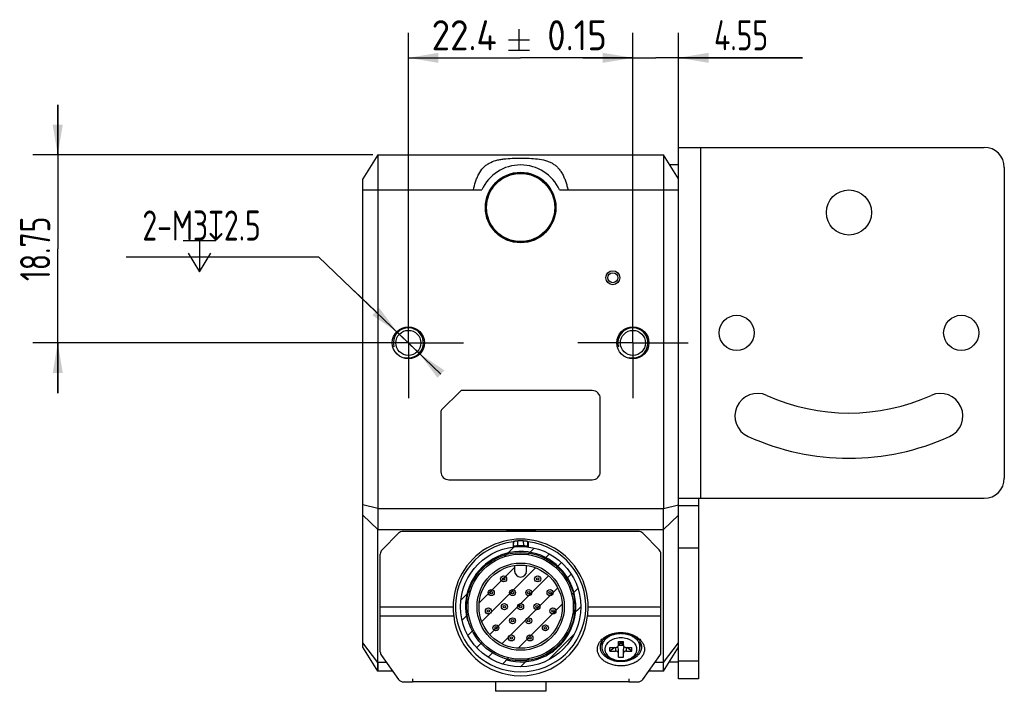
# Model space of a CAD drawing. Header units: millimetres. Extents: x 32 to 363, y 141 to 227.
# Tile 3 of 3: x 265 to 363, y 141 to 208. Entities that reach past the tile are written whole.
import ezdxf
from ezdxf.enums import TextEntityAlignment as Align

# ---------------------------------------------------------------- set-up
doc = ezdxf.new("R2010")
doc.units = ezdxf.units.MM
doc.header["$LTSCALE"] = 23.1
doc.header["$PDMODE"] = 3
doc.header["$PDSIZE"] = 8
doc.linetypes.add('CENTER', pattern=[0.6, 0.375, -0.075, 0.075, -0.075])
doc.layers.get('0').update_dxf_attribs({"linetype": 'CONTINUOUS'})
doc.layers.get('Defpoints').update_dxf_attribs({"linetype": 'CONTINUOUS'})
for name, color, linetype in [('000-ID2000X_DXF_DIMENSION', 7, 'CONTINUOUS'), ('DE-11-107728DXF_CONTINUOUS_LINE', 7, 'CONTINUOUS'), ('DE-13-002783DXF_CONTINUOUS_LINE', 7, 'CONTINUOUS'), ('DE-13-002784DXF_CONTINUOUS_LINE', 7, 'CONTINUOUS'), ('DE-13-002801_DXF_AXIS', 7, 'CONTINUOUS'), ('DE-13-002801DXF_CONTINUOUS_LINE', 7, 'CONTINUOUS'), ('DE-17-004280DXF_CONTINUOUS_LINE', 7, 'CONTINUOUS'), ('DE-19-012612DXF_CONTINUOUS_LINE', 7, 'CONTINUOUS'), ('DE-19-012614DXF_CONTINUOUS_LINE', 7, 'CONTINUOUS'), ('DE-19-012616DXF_CONTINUOUS_LINE', 7, 'CONTINUOUS'), ('DE-19-012618DXF_CONTINUOUS_LINE', 7, 'CONTINUOUS'), ('DE-19-012620DXF_CONTINUOUS_LINE', 7, 'CONTINUOUS'), ('DE-19-012622DXF_CONTINUOUS_LINE', 7, 'CONTINUOUS'), ('DE-19-012623DXF_CONTINUOUS_LINE', 7, 'CONTINUOUS'), ('DE-19-012624DXF_CONTINUOUS_LINE', 7, 'CONTINUOUS'), ('DE-19-012625DXF_CONTINUOUS_LINE', 7, 'CONTINUOUS'), ('DE-19-012626DXF_CONTINUOUS_LINE', 7, 'CONTINUOUS'), ('DE-19-012627DXF_CONTINUOUS_LINE', 7, 'CONTINUOUS'), ('DE-19-012628DXF_CONTINUOUS_LINE', 7, 'CONTINUOUS'), ('DE-19-012629DXF_CONTINUOUS_LINE', 7, 'CONTINUOUS'), ('DE-19-012630DXF_CONTINUOUS_LINE', 7, 'CONTINUOUS'), ('DE-19-012631DXF_CONTINUOUS_LINE', 7, 'CONTINUOUS'), ('DE-19-012632DXF_CONTINUOUS_LINE', 7, 'CONTINUOUS'), ('DE-19-012633DXF_CONTINUOUS_LINE', 7, 'CONTINUOUS'), ('DE-19-012634DXF_CONTINUOUS_LINE', 7, 'CONTINUOUS'), ('DE-1A-000184DXF_CONTINUOUS_LINE', 7, 'CONTINUOUS'), ('DIMS', 7, 'CONTINUOUS'), ('TBH32-M2-V2_DXF_CONTINUOUS_LINE', 7, 'CONTINUOUS')]:
    doc.layers.add(name, color=color, linetype=linetype)
doc.styles.get("Standard").update_dxf_attribs({"font": 'ISOCP', "width": 0.8})
doc.dimstyles.new('DIMSTYLE_2', dxfattribs={"dimtxt": 3, "dimasz": 3, "dimexe": 2.5, "dimexo": 0.5, "dimgap": 0.75, "dimtad": 1, "dimdsep": 46, "dimtxsty": 'STANDARD', "dimblk": '_FILLED', "dimblk1": '_FILLED', "dimblk2": '_FILLED', "dimcen": 0.09, "dimclrt": 3, "dimazin": 2, "dimtp": 0.1, "dimtm": 0.1, "dimtfac": 1, "dimtofl": 0, "dimtmove": 0, "dimatfit": 3, "dimldrblk": '_FILLED', "dimfxl": 1, "dimtolj": 1, "dimarcsym": 0})
doc.dimstyles.new('DIMSTYLE_3', dxfattribs={"dimtxt": 3, "dimasz": 3, "dimexe": 2.5, "dimexo": 0.5, "dimgap": 0.75, "dimtad": 1, "dimdsep": 46, "dimtxsty": 'STANDARD', "dimblk": '_FILLED', "dimblk1": '_FILLED', "dimblk2": '_FILLED', "dimcen": 0.09, "dimclrt": 3, "dimazin": 2, "dimtol": 1, "dimtp": 0.15, "dimtm": 0.15, "dimtfac": 1, "dimtofl": 0, "dimtmove": 0, "dimatfit": 3, "dimldrblk": '_FILLED', "dimfxl": 1, "dimtolj": 1, "dimarcsym": 0})
doc.dimstyles.new('DIMSTYLE_4', dxfattribs={"dimtxt": 3, "dimasz": 3, "dimexe": 2.5, "dimexo": 0.5, "dimtad": 1, "dimdsep": 46, "dimtxsty": 'STANDARD', "dimblk": '_FILLED', "dimblk1": '_FILLED', "dimblk2": '_FILLED', "dimcen": 0.09, "dimclrt": 3, "dimazin": 2, "dimtp": 0.1, "dimtm": 0.1, "dimtfac": 1, "dimtmove": 0, "dimatfit": 2, "dimldrblk": '_FILLED', "dimfxl": 1, "dimtolj": 1, "dimarcsym": 0})
doc.dimstyles.new('DIMSTYLE_5', dxfattribs={"dimtxt": 3, "dimasz": 3, "dimexe": 2.5, "dimexo": 0.5, "dimgap": 0.75, "dimtad": 1, "dimdsep": 46, "dimtxsty": 'STANDARD', "dimblk": '_FILLED', "dimblk1": '_FILLED', "dimblk2": '_FILLED', "dimcen": 0.09, "dimclrt": 3, "dimazin": 2, "dimtp": 0.2, "dimtm": 0.2, "dimtfac": 1, "dimtofl": 0, "dimtmove": 0, "dimatfit": 3, "dimldrblk": '_FILLED', "dimfxl": 1, "dimtolj": 1, "dimarcsym": 0})

# ---------------------------------------------------------------- blocks, each defined once
blk = doc.blocks.new('_FILLED')
at = {"color": 0, "linetype": 'ByBlock'}
blk.add_solid([(0, 0), (-1, 0.167), (-1, -0.167)], dxfattribs=at)
blk = doc.blocks.new('*D5')
at = {"layer": '000-ID2000X_DXF_DIMENSION', "color": 4}
for p, q in [((303.347, 179.812), (303.347, 206.957)), ((325.747, 180.069), (325.747, 206.957)), ((303.347, 204.457), (314.547, 204.457)), ((325.747, 204.457), (314.547, 204.457))]:
    blk.add_line(p, q, dxfattribs=at)
at = {"layer": '000-ID2000X_DXF_DIMENSION', "color": 4, "xscale": 3, "yscale": 3, "zscale": 3, "rotation": 180}
blk.add_blockref('_FILLED', (303.347, 204.457), dxfattribs=at)
at = {"layer": '000-ID2000X_DXF_DIMENSION', "color": 4, "xscale": 3, "yscale": 3, "zscale": 3}
blk.add_blockref('_FILLED', (325.747, 204.457), dxfattribs=at)
at = {"layer": '000-ID2000X_DXF_DIMENSION', "color": 3}
for s, p in [('22.4', (308.916, 205.207)), ('0.15', (320.178, 205.207))]:
    blk.add_text(s, height=3, dxfattribs=at).set_placement(p, align=Align.CENTER)
blk = doc.blocks.new('*D6')
at = {"layer": '000-ID2000X_DXF_DIMENSION', "color": 0, "lineweight": -2}
for p, q in [((275.188, 184.608), (294.396, 184.608)), ((306.596, 172.915), (294.396, 184.608)), ((300.098, 179.142), (297.933, 181.218)), ((302.264, 177.066), (304.43, 174.99))]:
    blk.add_line(p, q, dxfattribs=at)
at = {"layer": 'Defpoints', "color": 0}
for p in [(302.264, 177.066), (304.43, 174.99)]:
    blk.add_point(p, dxfattribs=at)
at = {"layer": '000-ID2000X_DXF_DIMENSION', "color": 0, "linetype": 'ByBlock', "lineweight": -2, "xscale": 3, "yscale": 3, "zscale": 3}
for p, rotation in [((302.264, 177.066), 316.214229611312), ((304.43, 174.99), 136.214229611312)]:
    blk.add_blockref('_FILLED', p, dxfattribs=dict(at, rotation=rotation))
at = {"layer": '000-ID2000X_DXF_DIMENSION', "color": 3, "insert": (288.626, 189.233), "char_height": 3, "attachment_point": 3, "line_spacing_factor": 0.9}
blk.add_mtext('\\A1;{2-M3{\\fgdt;x}2.5}', dxfattribs=at)
blk = doc.blocks.new('*D7')
at = {"layer": '000-ID2000X_DXF_DIMENSION', "color": 4}
for p, q in [((268.37, 194.778), (268.37, 199.778)), ((268.37, 199.778), (268.37, 185.403)), ((299.797, 194.778), (265.87, 194.778)), ((268.37, 171.028), (268.37, 185.403)), ((302.847, 176.028), (265.87, 176.028)), ((268.37, 176.028), (268.37, 171.028))]:
    blk.add_line(p, q, dxfattribs=at)
at = {"layer": '000-ID2000X_DXF_DIMENSION', "color": 4, "xscale": 3, "yscale": 3, "zscale": 3}
for p, rotation in [((268.37, 194.778), 270), ((268.37, 176.028), 90)]:
    blk.add_blockref('_FILLED', p, dxfattribs=dict(at, rotation=rotation))
at = {"layer": '000-ID2000X_DXF_DIMENSION', "color": 3, "insert": (264.62, 185.403), "char_height": 3, "width": 11.01562, "attachment_point": 2, "rotation": 90, "line_spacing_factor": 0.9}
blk.add_mtext('18.75', dxfattribs=at)
blk = doc.blocks.new('*D8')
at = {"layer": '000-ID2000X_DXF_DIMENSION', "color": 4}
for p, q in [((325.747, 176.528), (325.747, 206.957)), ((330.297, 191.778), (330.297, 206.957)), ((325.747, 204.457), (320.747, 204.457)), ((320.747, 204.457), (328.022, 204.457)), ((342.658, 204.457), (328.022, 204.457)), ((330.297, 204.457), (342.658, 204.457))]:
    blk.add_line(p, q, dxfattribs=at)
at = {"layer": '000-ID2000X_DXF_DIMENSION', "color": 4, "xscale": 3, "yscale": 3, "zscale": 3}
blk.add_blockref('_FILLED', (325.747, 204.457), dxfattribs=at)
at = {"layer": '000-ID2000X_DXF_DIMENSION', "color": 4, "xscale": 3, "yscale": 3, "zscale": 3, "rotation": 180}
blk.add_blockref('_FILLED', (330.297, 204.457), dxfattribs=at)
at = {"layer": '000-ID2000X_DXF_DIMENSION', "color": 3, "insert": (333.845, 208.207), "char_height": 3, "width": 8.8125, "attachment_point": 1, "line_spacing_factor": 0.9}
blk.add_mtext('4.55', dxfattribs=at)

msp = doc.modelspace()

# ---------------------------------------------------------------- linework, layer by layer
at = {"layer": '000-ID2000X_DXF_DIMENSION', "color": 3}
for p, q in [((314.372, 207.307), (314.372, 205.207)), ((313.322, 206.257), (315.422, 206.257)), ((313.322, 205.207), (315.422, 205.207)), ((280.884, 186.233), (284.134, 186.233)), ((282.509, 186.233), (282.509, 183.108))]:
    msp.add_line(p, q, dxfattribs=at)
msp.add_lwpolyline([(281.384, 184.983), (282.509, 183.108), (283.634, 184.983)], dxfattribs=at)
at = {"layer": 'DE-11-107728DXF_CONTINUOUS_LINE', "color": 7}
for p, q in [((330.297, 142.528), (330.297, 195.528)), ((330.297, 195.528), (360.797, 195.528)), ((362.797, 193.528), (362.797, 162.528)), ((330.297, 160.528), (360.797, 160.528)), ((332.297, 142.528), (330.297, 142.528))]:
    msp.add_line(p, q, dxfattribs=at)
at = {"layer": 'DE-11-107728DXF_CONTINUOUS_LINE', "color": 4}
for p, q in [((332.497, 195.528), (332.497, 160.528)), ((330.297, 159.814), (332.297, 159.814)), ((330.297, 155.571), (332.297, 155.571)), ((332.297, 144.286), (330.297, 144.286))]:
    msp.add_line(p, q, dxfattribs=at)
at = {"layer": 'DE-11-107728DXF_CONTINUOUS_LINE', "color": 3}
msp.add_line((332.297, 160.528), (332.297, 142.528), dxfattribs=at)
at = {"layer": 'DE-11-107728DXF_CONTINUOUS_LINE', "color": 7}
for centre, radius in [((347.297, 189.028), 2.25), ((336.097, 177.028), 1.75), ((358.497, 177.028), 1.75)]:
    msp.add_circle(centre, radius, dxfattribs=at)
for centre, radius, start, end in [((360.797, 193.528), 2, 0, 90), ((338.178, 168.733), 2.25, 65.80388, 245.80388), ((356.417, 168.733), 2.25, 294.19612, 114.19612), ((347.297, 189.028), 20, 245.80388, 294.19612), ((347.297, 189.028), 24.5, 245.80388, 294.19612), ((360.797, 162.528), 2, 270, 360)]:
    msp.add_arc(centre, radius, start, end, dxfattribs=at)
at = {"layer": 'DE-13-002783DXF_CONTINUOUS_LINE', "color": 4}
for p, q in [((312.946, 154.717), (313.915, 155.685)), ((315.25, 154.921), (315.895, 155.566)), ((316.861, 154.431), (317.418, 154.989)), ((310.417, 150.087), (313.949, 153.62)), ((310.671, 148.242), (316.026, 153.597)), ((318.107, 153.577), (318.639, 154.109)), ((311.468, 146.939), (317.329, 152.8)), ((319.05, 152.42), (319.595, 152.965)), ((308.583, 150.353), (309.551, 151.322)), ((312.656, 146.026), (318.242, 151.612)), ((319.657, 150.927), (320.267, 151.537)), ((314.307, 145.577), (318.691, 149.961)), ((319.734, 148.904), (320.549, 149.719)), ((308.702, 148.373), (309.347, 149.017)), ((309.279, 146.85), (309.837, 147.407)), ((317.335, 144.405), (319.863, 146.933)), ((310.159, 145.629), (310.691, 146.161)), ((311.303, 144.673), (311.848, 145.218)), ((312.731, 144.001), (313.341, 144.611)), ((314.549, 143.719), (315.364, 144.534))]:
    msp.add_line(p, q, dxfattribs=at)
msp.add_circle((314.549, 149.719), 6, dxfattribs=at)
at = {"layer": 'DE-13-002784DXF_CONTINUOUS_LINE', "color": 7}
for p, q in [((326.3, 157.219), (302.798, 157.219)), ((302.373, 157.043), (300.725, 155.395)), ((313.799, 156.176), (313.799, 155.672)), ((315.299, 156.176), (315.299, 155.672)), ((328.373, 155.395), (326.725, 157.043)), ((300.549, 145.211), (300.549, 154.97)), ((328.549, 145.211), (328.549, 154.97)), ((300.661, 144.863), (302.37, 142.47)), ((326.728, 142.47), (328.437, 144.863)), ((302.858, 142.219), (303.75, 142.219)), ((325.35, 142.219), (326.24, 142.219))]:
    msp.add_line(p, q, dxfattribs=at)
at = {"layer": 'DE-13-002784DXF_CONTINUOUS_LINE', "color": 4}
for p, q in [((313.852, 155.731), (313.865, 156.249)), ((314.272, 155.781), (314.284, 156.295)), ((314.814, 156.295), (314.826, 155.781)), ((315.233, 156.249), (315.247, 155.731)), ((300.549, 149.689), (307.817, 149.689)), ((321.281, 149.689), (328.549, 149.689)), ((300.549, 148.82), (307.868, 148.82)), ((321.23, 148.82), (328.549, 148.82))]:
    msp.add_line(p, q, dxfattribs=at)
at = {"layer": 'DE-13-002784DXF_CONTINUOUS_LINE', "color": 7}
for radius in [6, 5.4]:
    msp.add_circle((314.549, 149.719), radius, dxfattribs=at)
for centre, radius, start, end in [((302.798, 156.619), 0.6, 90, 135), ((326.3, 156.619), 0.6, 45, 90), ((314.549, 149.719), 6.5, 96.62581, 83.37419), ((326.881, 144.525), 17.518, 137.99074, 138.3127), ((314.549, 149.719), 6.581, 87.69266, 92.30734), ((302.184, 144.496), 17.562, 41.6877, 42.00886), ((301.149, 154.97), 0.6, 135, 180), ((325.878, 145.02), 16.105, 138.30849, 138.59007), ((314.549, 149.719), 6.068, 87.38776, 92.61224), ((303.22, 145.02), 16.105, 41.40993, 41.69151), ((327.949, 154.97), 0.6, 0, 45), ((301.149, 145.211), 0.6, 180, 215.53768), ((327.949, 145.211), 0.6, 324.46232, 360), ((302.858, 142.819), 0.6, 215.53768, 270), ((326.24, 142.819), 0.6, 270, 324.46232)]:
    msp.add_arc(centre, radius, start, end, dxfattribs=at)
at = {"layer": 'DE-13-002784DXF_CONTINUOUS_LINE', "color": 4}
msp.add_arc((314.549, 149.719), 5.5, 255, 195, dxfattribs=at)
at = {"layer": 'DE-13-002784DXF_CONTINUOUS_LINE', "color": 7}
for centre, major_axis, ratio, start_param, end_param in [((314.549, 149.722), (0, 6.732), 1, -1.575699, 1.575699), ((314.549, 149.543), (0, 6.722), 0.999657, -4.604577, -1.678609)]:
    msp.add_ellipse(centre, major_axis=major_axis, ratio=ratio, start_param=start_param, end_param=end_param, dxfattribs=at)
for points, knots in [([(313.865, 156.249), (313.865, 156.249), (313.866, 156.25), (313.869, 156.251), (313.874, 156.253), (313.883, 156.255), (313.894, 156.257), (313.909, 156.26), (313.927, 156.263), (313.947, 156.266), (313.981, 156.271), (314.033, 156.277), (314.105, 156.284), (314.19, 156.29), (314.252, 156.294), (314.284, 156.295)], [0, 0, 0, 0, 0.003014, 0.007634, 0.021924, 0.043039, 0.07104, 0.106004, 0.148075, 0.19744, 0.254362, 0.392126, 0.563876, 0.769683, 1, 1, 1, 1]), ([(314.814, 156.295), (314.846, 156.294), (314.908, 156.29), (314.993, 156.284), (315.065, 156.277), (315.117, 156.271), (315.151, 156.266), (315.171, 156.263), (315.189, 156.26), (315.204, 156.257), (315.215, 156.255), (315.224, 156.253), (315.229, 156.251), (315.232, 156.25), (315.233, 156.249), (315.233, 156.249)], [0, 0, 0, 0, 0.230317, 0.436124, 0.607874, 0.745638, 0.80256, 0.851925, 0.893996, 0.92896, 0.956961, 0.978076, 0.992366, 0.996986, 1, 1, 1, 1]), ([(314.272, 155.781), (314.24, 155.779), (314.178, 155.776), (314.093, 155.769), (314.02, 155.761), (313.969, 155.754), (313.934, 155.749), (313.914, 155.746), (313.896, 155.743), (313.881, 155.74), (313.87, 155.737), (313.861, 155.735), (313.856, 155.733), (313.853, 155.732), (313.852, 155.731), (313.852, 155.731)], [0, 0, 0, 0, 0.230332, 0.435966, 0.607506, 0.745152, 0.802065, 0.851459, 0.893585, 0.928632, 0.956726, 0.977938, 0.992312, 0.996964, 1, 1, 1, 1]), ([(315.247, 155.731), (315.246, 155.731), (315.245, 155.732), (315.242, 155.733), (315.237, 155.735), (315.228, 155.737), (315.217, 155.74), (315.202, 155.743), (315.184, 155.746), (315.164, 155.749), (315.129, 155.754), (315.078, 155.761), (315.006, 155.769), (314.92, 155.776), (314.858, 155.779), (314.826, 155.781)], [0, 0, 0, 0, 0.003036, 0.007688, 0.022062, 0.043274, 0.071368, 0.106415, 0.148541, 0.197935, 0.254849, 0.392494, 0.564034, 0.769668, 1, 1, 1, 1]), ([(307.817, 149.689), (307.818, 149.532), (307.828, 149.242), (307.853, 148.952), (307.868, 148.82)], [0, 0, 0, 0, 0.540803, 1, 1, 1, 1]), ([(321.23, 148.82), (321.245, 148.952), (321.27, 149.242), (321.28, 149.532), (321.281, 149.689)], [0, 0, 0, 0, 0.459197, 1, 1, 1, 1]), ([(322.199, 145.472), (322.199, 145.526), (322.207, 145.636), (322.241, 145.798), (322.297, 145.957), (322.403, 146.165), (322.591, 146.41), (322.887, 146.662), (323.245, 146.867), (323.652, 147.019), (324.092, 147.112), (324.549, 147.144), (325.006, 147.112), (325.446, 147.019), (325.853, 146.867), (326.211, 146.662), (326.507, 146.41), (326.695, 146.165), (326.801, 145.957), (326.857, 145.798), (326.891, 145.636), (326.899, 145.526), (326.899, 145.472)], [0, 0, 0, 0, 0.025749, 0.051742, 0.078208, 0.105347, 0.162142, 0.222982, 0.287916, 0.356414, 0.427521, 0.5, 0.572479, 0.643586, 0.712084, 0.777018, 0.837858, 0.894653, 0.921792, 0.948258, 0.974251, 1, 1, 1, 1]), ([(322.499, 145.684), (322.499, 145.731), (322.506, 145.827), (322.536, 145.968), (322.585, 146.107), (322.677, 146.289), (322.841, 146.503), (323.1, 146.722), (323.412, 146.901), (323.766, 147.034), (324.15, 147.115), (324.549, 147.143), (324.948, 147.115), (325.332, 147.034), (325.686, 146.901), (325.998, 146.722), (326.257, 146.503), (326.421, 146.289), (326.513, 146.107), (326.563, 145.968), (326.592, 145.827), (326.599, 145.731), (326.599, 145.684)], [0, 0, 0, 0, 0.025749, 0.051742, 0.078208, 0.105347, 0.162142, 0.222982, 0.287916, 0.356414, 0.427521, 0.5, 0.572479, 0.643586, 0.712084, 0.777018, 0.837858, 0.894653, 0.921792, 0.948258, 0.974251, 1, 1, 1, 1]), ([(326.899, 145.472), (326.899, 145.417), (326.891, 145.308), (326.857, 145.146), (326.801, 144.987), (326.695, 144.778), (326.507, 144.533), (326.211, 144.282), (325.853, 144.076), (325.446, 143.924), (325.006, 143.831), (324.549, 143.799), (324.092, 143.831), (323.652, 143.924), (323.245, 144.076), (322.887, 144.282), (322.591, 144.533), (322.403, 144.778), (322.297, 144.987), (322.241, 145.146), (322.207, 145.308), (322.199, 145.417), (322.199, 145.472)], [0, 0, 0, 0, 0.025749, 0.051742, 0.078208, 0.105347, 0.162142, 0.222982, 0.287916, 0.356414, 0.427521, 0.5, 0.572479, 0.643586, 0.712084, 0.777018, 0.837858, 0.894653, 0.921792, 0.948258, 0.974251, 1, 1, 1, 1]), ([(326.599, 145.684), (326.599, 145.636), (326.592, 145.541), (326.563, 145.399), (326.513, 145.261), (326.421, 145.079), (326.257, 144.865), (325.998, 144.646), (325.686, 144.467), (325.332, 144.334), (324.948, 144.253), (324.549, 144.225), (324.15, 144.253), (323.766, 144.334), (323.412, 144.467), (323.1, 144.646), (322.841, 144.865), (322.677, 145.079), (322.585, 145.261), (322.536, 145.399), (322.506, 145.541), (322.499, 145.636), (322.499, 145.684)], [0, 0, 0, 0, 0.025749, 0.051742, 0.078208, 0.105347, 0.162142, 0.222982, 0.287916, 0.356414, 0.427521, 0.5, 0.572479, 0.643586, 0.712084, 0.777018, 0.837858, 0.894653, 0.921792, 0.948258, 0.974251, 1, 1, 1, 1])]:
    msp.add_open_spline(points, degree=3, knots=knots, dxfattribs=at)
at = {"layer": 'DE-13-002801_DXF_AXIS', "color": 1, "linetype": 'CENTER'}
for p, q in [((303.347, 176.028), (303.347, 181.528)), ((325.747, 176.028), (325.747, 181.528)), ((303.347, 176.028), (297.847, 176.028)), ((303.347, 176.028), (303.347, 170.528)), ((303.347, 176.028), (308.847, 176.028)), ((325.747, 176.028), (320.247, 176.028)), ((325.747, 176.028), (325.747, 170.528)), ((325.747, 176.028), (331.247, 176.028))]:
    msp.add_line(p, q, dxfattribs=at)
at = {"layer": 'DE-13-002801DXF_CONTINUOUS_LINE', "color": 7}
for p, q in [((300.297, 194.778), (298.797, 192.378)), ((300.297, 194.778), (300.297, 159.521)), ((300.297, 194.778), (328.797, 194.778)), ((328.797, 194.778), (328.797, 159.521)), ((330.297, 192.378), (328.797, 194.778)), ((329.391, 193.828), (330.297, 193.828)), ((298.797, 145.678), (298.797, 192.378)), ((306.656, 169.337), (308.539, 171.22)), ((321.697, 171.278), (308.68, 171.278)), ((322.497, 163.178), (322.497, 170.478)), ((306.597, 169.196), (306.597, 163.178)), ((307.397, 162.378), (321.697, 162.378)), ((300.297, 143.278), (300.297, 157.4)), ((328.797, 143.278), (328.797, 157.4)), ((300.297, 143.278), (298.797, 145.678)), ((328.797, 143.278), (330.297, 145.678)), ((329.391, 144.228), (330.297, 144.228)), ((301.792, 143.278), (300.297, 143.278)), ((328.797, 143.278), (327.306, 143.278)), ((312.047, 142.219), (312.047, 141.278)), ((317.047, 142.219), (317.047, 141.278)), ((317.047, 141.278), (312.047, 141.278))]:
    msp.add_line(p, q, dxfattribs=at)
at = {"layer": 'DE-13-002801DXF_CONTINUOUS_LINE', "color": 4}
for p, q in [((298.797, 191.278), (310.674, 191.278)), ((318.42, 191.278), (330.297, 191.278)), ((300.297, 159.521), (298.797, 159.885)), ((300.297, 159.521), (328.797, 159.521)), ((328.797, 159.521), (330.297, 159.885)), ((300.297, 157.4), (298.797, 158.839)), ((328.797, 157.4), (330.297, 158.839)), ((300.297, 157.4), (328.797, 157.4)), ((300.297, 144.157), (298.797, 146.112)), ((328.797, 144.157), (330.297, 146.112)), ((301.165, 144.157), (300.297, 144.157)), ((328.797, 144.157), (327.933, 144.157))]:
    msp.add_line(p, q, dxfattribs=at)
at = {"layer": 'DE-13-002801DXF_CONTINUOUS_LINE', "color": 7}
for points in [[(300.297, 144.157), (300.297, 143.588), (300.297, 143.507), (300.297, 143.438), (300.297, 143.381), (300.297, 143.304)], [(328.798, 143.588), (328.797, 143.898), (328.797, 144.157)], [(328.797, 143.278), (328.797, 143.285), (328.797, 143.304), (328.797, 143.336), (328.798, 143.438)], [(328.798, 143.438), (328.798, 143.507), (328.798, 143.588)], [(300.297, 143.304), (300.297, 143.285), (300.297, 143.278)]]:
    msp.add_lwpolyline(points, dxfattribs=at)
for centre, radius in [((314.547, 189.528), 3.517), ((314.547, 189.528), 3.5), ((323.747, 182.528), 0.7), ((323.747, 182.528), 0.5), ((303.347, 176.028), 1.6), ((303.347, 176.028), 1.25), ((325.747, 176.028), 1.6), ((325.747, 176.028), 1.25)]:
    msp.add_circle(centre, radius, dxfattribs=at)
for centre, radius, start, end in [((314.547, 189.528), 4.25, 24.31574, 155.68426), ((308.68, 171.078), 0.2, 90, 135), ((321.697, 170.478), 0.8, 0, 90), ((306.797, 169.196), 0.2, 135, 180), ((307.397, 163.178), 0.8, 180, 270), ((321.697, 163.178), 0.8, 270, 360), ((314.547, 143.124), 14.195, 89.99473, 91.21116), ((314.547, 143.124), 14.195, 88.78884, 89.99444)]:
    msp.add_arc(centre, radius, start, end, dxfattribs=at)
at = {"layer": 'DE-13-002801DXF_CONTINUOUS_LINE', "color": 4}
for centre in [(303.347, 176.028), (325.747, 176.028)]:
    msp.add_arc(centre, 1.5, 255, 195, dxfattribs=at)
at = {"layer": 'DE-13-002801DXF_CONTINUOUS_LINE', "color": 7}
for points, knots in [([(309.832, 191.278), (309.89, 191.552), (309.996, 191.96), (310.19, 192.482), (310.418, 192.967), (310.713, 193.401), (311.084, 193.743), (311.496, 194.019), (311.97, 194.204), (312.475, 194.316), (313.014, 194.396), (313.711, 194.447), (314.557, 194.459), (315.402, 194.444), (316.229, 194.383), (316.898, 194.27), (317.391, 194.098), (317.724, 193.936), (318.022, 193.736), (318.288, 193.486), (318.524, 193.186), (318.734, 192.845), (318.91, 192.473), (319.054, 192.082), (319.17, 191.683), (319.234, 191.413), (319.262, 191.278)], [0, 0, 0, 0, 0.065475, 0.098339, 0.130437, 0.19083, 0.219598, 0.248111, 0.306559, 0.33732, 0.369024, 0.434211, 0.500736, 0.567109, 0.631907, 0.694851, 0.725113, 0.753954, 0.781274, 0.808964, 0.838887, 0.87047, 0.902667, 0.935172, 0.967724, 1, 1, 1, 1]), ([(300.297, 159.521), (300.297, 159.138), (300.296, 158.431), (300.297, 157.724), (300.297, 157.4)], [0, 0, 0, 0, 0.541196, 1, 1, 1, 1]), ([(328.797, 157.4), (328.797, 157.724), (328.798, 158.431), (328.797, 159.138), (328.797, 159.521)], [0, 0, 0, 0, 0.458804, 1, 1, 1, 1]), ([(314.247, 157.316), (314.132, 157.314), (313.674, 157.298), (313.217, 157.261), (312.876, 157.22)], [0, 0, 0, 0, 0.250596, 1, 1, 1, 1]), ([(316.218, 157.22), (316.105, 157.234), (315.649, 157.282), (315.191, 157.309), (314.847, 157.316)], [0, 0, 0, 0, 0.249332, 1, 1, 1, 1])]:
    msp.add_open_spline(points, degree=3, knots=knots, dxfattribs=at)
at = {"layer": 'DE-17-004280DXF_CONTINUOUS_LINE', "color": 7}
msp.add_circle((314.547, 189.528), 3.4, dxfattribs=at)
at = {"layer": 'DE-19-012612DXF_CONTINUOUS_LINE', "color": 7}
for radius in [0.3, 0.118]:
    msp.add_circle((315.362, 148.312), radius, dxfattribs=at)
at = {"layer": 'DE-19-012614DXF_CONTINUOUS_LINE', "color": 7}
for radius in [0.3, 0.118]:
    msp.add_circle((312.924, 149.719), radius, dxfattribs=at)
at = {"layer": 'DE-19-012616DXF_CONTINUOUS_LINE', "color": 7}
for radius in [0.3, 0.118]:
    msp.add_circle((313.737, 148.312), radius, dxfattribs=at)
at = {"layer": 'DE-19-012618DXF_CONTINUOUS_LINE', "color": 7}
for radius in [0.3, 0.118]:
    msp.add_circle((315.362, 151.126), radius, dxfattribs=at)
at = {"layer": 'DE-19-012620DXF_CONTINUOUS_LINE', "color": 7}
for radius in [0.3, 0.118]:
    msp.add_circle((316.174, 149.719), radius, dxfattribs=at)
at = {"layer": 'DE-19-012622DXF_CONTINUOUS_LINE', "color": 7}
for radius in [0.3, 0.118]:
    msp.add_circle((313.737, 151.126), radius, dxfattribs=at)
at = {"layer": 'DE-19-012623DXF_CONTINUOUS_LINE', "color": 7}
for radius in [0.3, 0.118]:
    msp.add_circle((316.247, 152.49), radius, dxfattribs=at)
at = {"layer": 'DE-19-012624DXF_CONTINUOUS_LINE', "color": 7}
for radius in [0.3, 0.118]:
    msp.add_circle((317.771, 149.295), radius, dxfattribs=at)
at = {"layer": 'DE-19-012625DXF_CONTINUOUS_LINE', "color": 7}
for radius in [0.3, 0.118]:
    msp.add_circle((317.482, 151.118), radius, dxfattribs=at)
at = {"layer": 'DE-19-012626DXF_CONTINUOUS_LINE', "color": 7}
for radius in [0.3, 0.118]:
    msp.add_circle((314.549, 149.719), radius, dxfattribs=at)
at = {"layer": 'DE-19-012627DXF_CONTINUOUS_LINE', "color": 7}
for radius in [0.3, 0.118]:
    msp.add_circle((313.626, 146.603), radius, dxfattribs=at)
at = {"layer": 'DE-19-012628DXF_CONTINUOUS_LINE', "color": 7}
for radius in [0.3, 0.118]:
    msp.add_circle((312.851, 152.49), radius, dxfattribs=at)
at = {"layer": 'DE-19-012629DXF_CONTINUOUS_LINE', "color": 7}
for radius in [0.3, 0.118]:
    msp.add_circle((311.616, 151.118), radius, dxfattribs=at)
at = {"layer": 'DE-19-012630DXF_CONTINUOUS_LINE', "color": 7}
for radius in [0.3, 0.118]:
    msp.add_circle((312.078, 147.608), radius, dxfattribs=at)
at = {"layer": 'DE-19-012631DXF_CONTINUOUS_LINE', "color": 7}
for radius in [0.3, 0.118]:
    msp.add_circle((315.472, 146.603), radius, dxfattribs=at)
at = {"layer": 'DE-19-012632DXF_CONTINUOUS_LINE', "color": 7}
for radius in [0.3, 0.118]:
    msp.add_circle((311.327, 149.295), radius, dxfattribs=at)
at = {"layer": 'DE-19-012633DXF_CONTINUOUS_LINE', "color": 7}
for radius in [0.3, 0.118]:
    msp.add_circle((317.02, 147.608), radius, dxfattribs=at)
at = {"layer": 'DE-19-012634DXF_CONTINUOUS_LINE', "color": 7}
for p, q in [((313.949, 153.825), (313.949, 153.269)), ((315.149, 153.269), (315.149, 153.825))]:
    msp.add_line(p, q, dxfattribs=at)
for radius in [5.25, 4.35, 4.15]:
    msp.add_circle((314.549, 149.719), radius, dxfattribs=at)
msp.add_arc((314.549, 153.269), 0.6, 180, 360, dxfattribs=at)
at = {"layer": 'DE-1A-000184DXF_CONTINUOUS_LINE', "color": 7}
for p, q in [((303.75, 142.519), (303.75, 142.219)), ((325.35, 142.519), (325.35, 142.219)), ((325.35, 142.219), (303.75, 142.219))]:
    msp.add_line(p, q, dxfattribs=at)
at = {"layer": 'DIMS', "color": 4}
msp.add_arc((303.347, 176.028), 1.5, 270, 334.64918, dxfattribs=at)
at = {"layer": 'TBH32-M2-V2_DXF_CONTINUOUS_LINE', "color": 7}
for p, q in [((322.649, 146.228), (322.649, 145.684)), ((323.449, 145.295), (323.449, 145.648)), ((323.949, 145.648), (323.449, 145.295)), ((323.449, 145.648), (323.999, 145.648)), ((324.299, 145.861), (324.299, 146.25)), ((324.549, 146.25), (324.299, 145.896)), ((324.299, 146.25), (324.799, 146.25)), ((324.549, 146.073), (324.299, 145.896)), ((324.299, 145.896), (324.799, 145.896)), ((324.299, 144.694), (324.299, 145.472)), ((324.549, 146.073), (324.549, 146.25)), ((324.549, 146.25), (324.799, 145.896)), ((324.799, 145.896), (324.549, 146.073)), ((324.799, 145.861), (324.799, 146.25)), ((324.799, 144.694), (324.799, 145.472)), ((325.099, 145.648), (325.649, 145.648)), ((325.649, 145.295), (325.149, 145.648)), ((325.649, 145.295), (325.649, 145.648)), ((326.449, 146.228), (326.449, 145.684)), ((323.449, 145.295), (323.999, 145.295)), ((324.299, 144.694), (324.799, 144.694)), ((325.099, 145.295), (325.649, 145.295))]:
    msp.add_line(p, q, dxfattribs=at)
at = {"layer": 'TBH32-M2-V2_DXF_CONTINUOUS_LINE', "color": 4}
for p, q in [((323.999, 145.648), (323.999, 145.295)), ((325.099, 145.295), (325.099, 145.648))]:
    msp.add_line(p, q, dxfattribs=at)
at = {"layer": 'TBH32-M2-V2_DXF_CONTINUOUS_LINE', "color": 7}
for centre, start_param, end_param in [((323.999, 145.472), -1.570796, -0.913005), ((325.099, 145.472), 0.913005, 1.570796)]:
    msp.add_ellipse(centre, major_axis=(0, 0.424), ratio=0.707107, start_param=start_param, end_param=end_param, dxfattribs=at)
for points, knots in [([(326.449, 145.684), (326.449, 145.728), (326.443, 145.816), (326.415, 145.948), (326.369, 146.076), (326.284, 146.245), (326.132, 146.443), (325.892, 146.646), (325.603, 146.812), (325.274, 146.935), (324.919, 147.01), (324.549, 147.036), (324.179, 147.01), (323.824, 146.935), (323.495, 146.812), (323.206, 146.646), (322.966, 146.443), (322.814, 146.245), (322.729, 146.076), (322.683, 145.948), (322.655, 145.816), (322.649, 145.728), (322.649, 145.684)], [0, 0, 0, 0, 0.025744, 0.051744, 0.078209, 0.105346, 0.162142, 0.222982, 0.287916, 0.356414, 0.427521, 0.5, 0.572479, 0.643586, 0.712084, 0.777018, 0.837858, 0.894654, 0.921791, 0.948256, 0.974256, 1, 1, 1, 1]), ([(326.149, 145.472), (326.149, 145.509), (326.144, 145.583), (326.121, 145.694), (326.082, 145.802), (326.01, 145.944), (325.882, 146.111), (325.68, 146.282), (325.437, 146.422), (325.16, 146.525), (324.86, 146.589), (324.549, 146.61), (324.238, 146.589), (323.938, 146.525), (323.661, 146.422), (323.418, 146.282), (323.216, 146.111), (323.088, 145.944), (323.016, 145.802), (322.977, 145.694), (322.954, 145.583), (322.949, 145.509), (322.949, 145.472)], [0, 0, 0, 0, 0.025742, 0.051744, 0.078209, 0.105346, 0.162142, 0.222982, 0.287917, 0.356416, 0.427523, 0.500002, 0.57248, 0.643586, 0.712084, 0.777018, 0.837857, 0.894653, 0.92179, 0.948256, 0.974258, 1, 1, 1, 1]), ([(322.649, 145.684), (322.649, 145.64), (322.655, 145.551), (322.683, 145.42), (322.729, 145.292), (322.814, 145.123), (322.966, 144.925), (323.206, 144.722), (323.495, 144.556), (323.824, 144.433), (324.179, 144.357), (324.549, 144.332), (324.919, 144.357), (325.274, 144.433), (325.603, 144.556), (325.892, 144.722), (326.132, 144.925), (326.284, 145.123), (326.369, 145.292), (326.415, 145.42), (326.443, 145.551), (326.449, 145.64), (326.449, 145.684)], [0, 0, 0, 0, 0.025744, 0.051744, 0.078209, 0.105346, 0.162142, 0.222982, 0.287916, 0.356414, 0.427521, 0.5, 0.572479, 0.643586, 0.712084, 0.777018, 0.837858, 0.894654, 0.921791, 0.948256, 0.974256, 1, 1, 1, 1]), ([(322.949, 145.472), (322.949, 145.435), (322.954, 145.36), (322.977, 145.25), (323.016, 145.141), (323.088, 144.999), (323.216, 144.833), (323.418, 144.661), (323.661, 144.522), (323.938, 144.418), (324.238, 144.355), (324.549, 144.333), (324.86, 144.355), (325.16, 144.418), (325.437, 144.522), (325.68, 144.661), (325.882, 144.833), (326.01, 144.999), (326.082, 145.141), (326.121, 145.25), (326.144, 145.36), (326.149, 145.435), (326.149, 145.472)], [0, 0, 0, 0, 0.025742, 0.051744, 0.078209, 0.105346, 0.162142, 0.222982, 0.287917, 0.356416, 0.427523, 0.500002, 0.57248, 0.643586, 0.712084, 0.777018, 0.837857, 0.894653, 0.92179, 0.948256, 0.974258, 1, 1, 1, 1]), ([(323.999, 145.648), (324.038, 145.648), (324.113, 145.659), (324.197, 145.697), (324.249, 145.741), (324.277, 145.778), (324.295, 145.818), (324.299, 145.847), (324.299, 145.861)], [0, 0, 0, 0, 0.287057, 0.553568, 0.675503, 0.789326, 0.896553, 1, 1, 1, 1]), ([(324.799, 145.861), (324.799, 145.847), (324.803, 145.818), (324.821, 145.778), (324.849, 145.741), (324.901, 145.697), (324.985, 145.659), (325.06, 145.648), (325.099, 145.648)], [0, 0, 0, 0, 0.103447, 0.210674, 0.324497, 0.446432, 0.712943, 1, 1, 1, 1]), ([(324.299, 145.083), (324.299, 145.097), (324.295, 145.125), (324.277, 145.166), (324.249, 145.203), (324.197, 145.247), (324.113, 145.285), (324.038, 145.295), (323.999, 145.295)], [0, 0, 0, 0, 0.103447, 0.210674, 0.324497, 0.446432, 0.712943, 1, 1, 1, 1]), ([(325.099, 145.295), (325.06, 145.295), (324.985, 145.285), (324.901, 145.247), (324.849, 145.203), (324.821, 145.166), (324.803, 145.125), (324.799, 145.097), (324.799, 145.083)], [0, 0, 0, 0, 0.287057, 0.553568, 0.675503, 0.789326, 0.896553, 1, 1, 1, 1])]:
    msp.add_open_spline(points, degree=3, knots=knots, dxfattribs=at)

# ---------------------------------------------------------------- dimensions: what is measured, and where the dimension line sits
at = {"layer": '000-ID2000X_DXF_DIMENSION', "color": 4}
for base, p1, p2, dimstyle, picture, middle in [((325.747, 204.457), (303.347, 179.312), (325.747, 179.569), 'DIMSTYLE_3', '*D5', (314.547, 204.457)), ((330.297, 204.457), (325.747, 176.028), (330.297, 191.278), 'DIMSTYLE_2', '*D8', (338.155, 204.457))]:
    dim = msp.add_linear_dim(base=base, p1=p1, p2=p2, dimstyle=dimstyle, dxfattribs=at)
    dim.commit()
    dim.dimension.update_dxf_attribs({"geometry": picture, "text_midpoint": middle, "dimtype": 160})
dim = msp.add_linear_dim(base=(268.37, 194.778), p1=(303.347, 176.028), p2=(300.297, 194.778), angle=90, dimstyle='DIMSTYLE_5', dxfattribs=at)
dim.commit()
dim.dimension.update_dxf_attribs({"geometry": '*D7', "text_midpoint": (268.37, 185.48), "dimtype": 160})
dim = msp.add_diameter_dim_2p(p1=(302.264, 177.066), p2=(304.43, 174.99), text='{2-M<>{\\fgdt;x}2.5}', dimstyle='DIMSTYLE_4', override={"dimtih": 1, "dimtoh": 1, "dimpost": '<>'}, dxfattribs=at)
dim.commit()
dim.dimension.update_dxf_attribs({"geometry": '*D6', "text_midpoint": (281.907, 184.608), "dimtype": 163})

doc.saveas('drawing.dxf')
